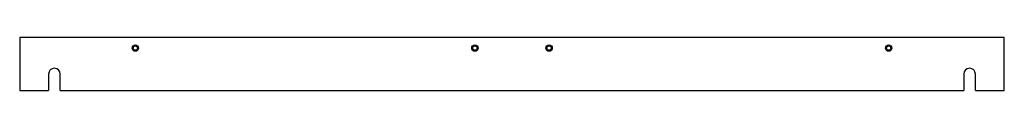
# Model space of a CAD drawing. Extents: x -928 to 928, y -50 to 50.
import ezdxf

# ---------------------------------------------------------------- set-up
doc = ezdxf.new("R2010")
doc.units = 0
doc.layers.get('0').update_dxf_attribs({"linetype": 'CONTINUOUS'})

msp = doc.modelspace()

# ---------------------------------------------------------------- linework, layer by layer
at = {"color": 7, "linetype": 'CONTINUOUS'}
for p, q in [((928, 50), (-928, 50)), ((-928, 50), (-928, -50)), ((928, -50), (928, 50)), ((-873.5, -19), (-873.5, -50)), ((-851.5, -50), (-851.5, -19)), ((851.5, -19), (851.5, -50)), ((873.5, -50), (873.5, -19)), ((-928, -50), (-873.5, -50)), ((-851.5, -50), (851.5, -50)), ((873.5, -50), (928, -50))]:
    msp.add_line(p, q, dxfattribs=at)
for centre, radius in [((-710, 30), 6), ((-710, 30), 4), ((-70, 30), 6), ((-70, 30), 4), ((70, 30), 6), ((70, 30), 4), ((710, 30), 6), ((710, 30), 4)]:
    msp.add_circle(centre, radius, dxfattribs=at)
for centre in [(-862.5, -19), (862.5, -19)]:
    msp.add_arc(centre, 11, 0, 180, dxfattribs=at)

doc.saveas('drawing.dxf')
